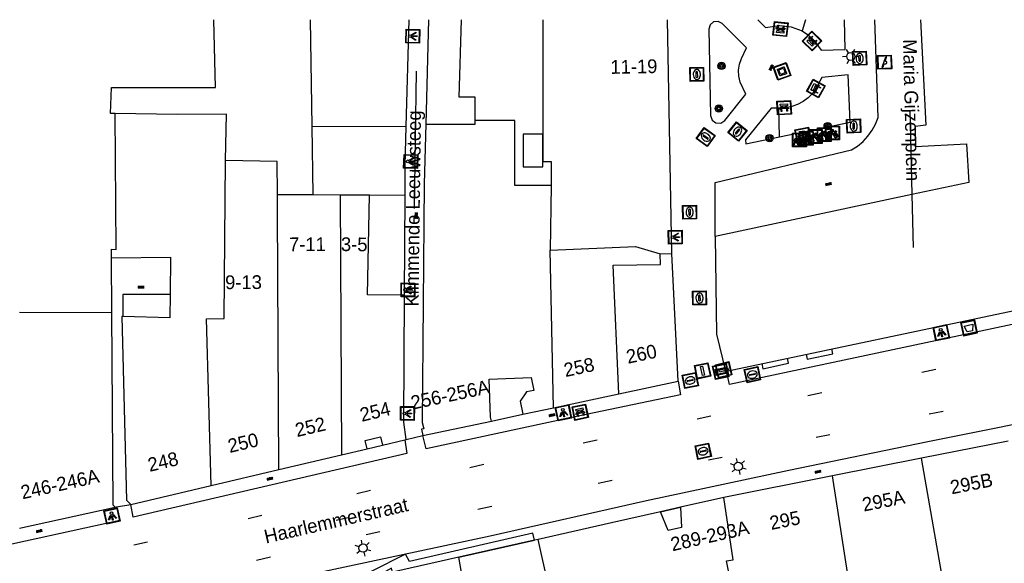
# Model space of a CAD drawing. Header units: metres. Extents: x 93870 to 95789, y 463036 to 464040.
# Tile 113 of 256: x 94128 to 94200, y 464000 to 464040. Entities that reach past the tile are written whole.
import ezdxf
from ezdxf.enums import TextEntityAlignment as Align

# ---------------------------------------------------------------- set-up
doc = ezdxf.new("R2010")
doc.units = ezdxf.units.M
doc.header["$LTSCALE"] = 25.4
for name, color, linetype in [('B_BEBOUWINGSGRENS_0', 1, 'Continuous'), ('B_LUIFEL_1', 200, 'Continuous'), ('B_OVERBOUWLIJN_LIJN_1', 7, 'Continuous'), ('B_TUSSENMUUR_0', 7, 'Continuous'), ('G_GRENS_ALGEMEEN_0', 7, 'Continuous'), ('Q_AFVALBAK_0', 7, 'Continuous'), ('Q_BANK_0', 7, 'Continuous'), ('Q_BOOM_0', 3, 'Continuous'), ('Q_BRANDKRAAN_0', 5, 'Continuous'), ('Q_FIETSENREK_0', 6, 'Continuous'), ('Q_INSPECTIE_OF_RIOOLPUT_0', 253, 'Continuous'), ('Q_KOLK_0', 254, 'Continuous'), ('Q_KUNSTOBJECT_0', 7, 'Continuous'), ('Q_LICHTMAST_0', 2, 'Continuous'), ('Q_LICHTPUNT_0', 7, 'Continuous'), ('Q_LICHTPUNT_1', 7, 'Continuous'), ('Q_LIJNAFWATERING_LIJN_0', 7, 'Continuous'), ('Q_SPEELVOORZIENING_0', 45, 'Continuous'), ('Q_STRAATNAAMBORD_0', 7, 'Continuous'), ('Q_VERKEERSBORDPAAL_0', 40, 'Continuous'), ('Q_WATERLEIDINGPUT_0', 5, 'Continuous'), ('S_GBKN_SYMBOOL_OV_GROOT_0', 7, 'Continuous'), ('T_CULTUURGRENS_0', 76, 'Continuous'), ('T_MUUR_30CM_0', 10, 'Continuous'), ('V_WEGGRENS_0', 7, 'Continuous'), ('Z_GBKN_HUISNUMMER_0', 252, 'Continuous'), ('Z_STRAATNAAM_0', 252, 'Continuous')]:
    doc.layers.add(name, color=color, linetype=linetype)
doc.layers.add('Q_AFSLUITPAAL_0', color=7, linetype='Continuous', true_color=0xf86a3a)

# ---------------------------------------------------------------- blocks, each defined once
blk = doc.blocks.new('Q_AFVALBAK')
for points in [[(-0.5, 0.5), (0.5, 0.5), (0.5, -0.5), (-0.5, -0.5)], [(-0.336, 0.197), (0.331, 0.197), (0.19, -0.251), (-0.196, -0.251)]]:
    blk.add_lwpolyline(points, close=True)
blk.add_lwpolyline([(-0.442, 0.464), (0.438, 0.464, -0.414214), (0.459, 0.442), (0.459, -0.437, -0.414214), (0.438, -0.459), (-0.442, -0.459, -0.414214), (-0.463, -0.437), (-0.463, 0.442), (-0.463, 0.444), (-0.463, 0.446), (-0.463, 0.448), (-0.462, 0.45), (-0.461, 0.451), (-0.46, 0.453), (-0.459, 0.455), (-0.458, 0.456), (-0.457, 0.457), (-0.456, 0.459), (-0.454, 0.46), (-0.453, 0.461), (-0.451, 0.462), (-0.449, 0.462), (-0.447, 0.463), (-0.446, 0.463), (-0.444, 0.464), (-0.442, 0.464)], format="xyb")
blk = doc.blocks.new('Q_STRAATNAAMBORD')
for points in [[(-0.5, 0.5), (0.5, 0.5), (0.5, -0.5), (-0.5, -0.5)], [(-0.369, 0.22), (0.358, 0.22), (0.358, -0.214), (-0.369, -0.214)]]:
    blk.add_lwpolyline(points, close=True)
for points in [[(-0.442, 0.464), (0.438, 0.464, -0.414214), (0.459, 0.442), (0.459, -0.437, -0.414214), (0.438, -0.459), (-0.442, -0.459, -0.414214), (-0.463, -0.437), (-0.463, 0.442), (-0.463, 0.444), (-0.463, 0.446), (-0.463, 0.448), (-0.462, 0.45), (-0.461, 0.451), (-0.46, 0.453), (-0.459, 0.455), (-0.458, 0.456), (-0.457, 0.457), (-0.456, 0.459), (-0.454, 0.46), (-0.453, 0.461), (-0.451, 0.462), (-0.449, 0.462), (-0.447, 0.463), (-0.446, 0.463), (-0.444, 0.464), (-0.442, 0.464)], [(-0.287, 0.16), (0.281, 0.16, -0.414214), (0.303, 0.139), (0.303, -0.134, -0.414214), (0.281, -0.156), (-0.287, -0.156, -0.414214), (-0.308, -0.134), (-0.308, 0.139), (-0.308, 0.14), (-0.308, 0.142), (-0.307, 0.144), (-0.307, 0.146), (-0.306, 0.148), (-0.305, 0.149), (-0.304, 0.151), (-0.303, 0.152), (-0.302, 0.154), (-0.3, 0.155), (-0.299, 0.156), (-0.297, 0.157), (-0.296, 0.158), (-0.294, 0.159), (-0.292, 0.159), (-0.29, 0.16), (-0.288, 0.16), (-0.287, 0.16)]]:
    blk.add_lwpolyline(points, format="xyb")
blk = doc.blocks.new('Q_LICHTMAST')
for points in [[(-0.26, 0.15), (-0.52, 0.3)], [(0, 0.3), (0, 0.6)], [(0.26, 0.15), (0.52, 0.3)], [(-0.26, -0.15), (-0.52, -0.3)], [(0, -0.3), (0, -0.6)], [(0.26, -0.15), (0.52, -0.3)]]:
    blk.add_lwpolyline(points)
blk.add_circle((0, 0), 0.3)
blk = doc.blocks.new('Q_VERKEERSBORDPAAL')
for points in [[(-0.5, 0.5), (0.5, 0.5), (0.5, -0.5), (-0.5, -0.5)], [(-0.08, 0.333), (0.071, 0.333), (0.071, -0.329), (-0.08, -0.329)]]:
    blk.add_lwpolyline(points, close=True)
blk.add_lwpolyline([(-0.442, 0.464), (0.438, 0.464, -0.414214), (0.459, 0.442), (0.459, -0.437, -0.414214), (0.438, -0.459), (-0.442, -0.459, -0.414214), (-0.463, -0.437), (-0.463, 0.442), (-0.463, 0.444), (-0.463, 0.446), (-0.463, 0.448), (-0.462, 0.45), (-0.461, 0.451), (-0.46, 0.453), (-0.459, 0.455), (-0.458, 0.456), (-0.457, 0.457), (-0.456, 0.459), (-0.454, 0.46), (-0.453, 0.461), (-0.451, 0.462), (-0.449, 0.462), (-0.447, 0.463), (-0.446, 0.463), (-0.444, 0.464), (-0.442, 0.464)], format="xyb")
blk = doc.blocks.new('Q_AFSLUITPAAL')
for points in [[(-0.5, 0.5), (0.5, 0.5), (0.5, -0.5), (-0.5, -0.5)], [(-0.08, 0.333), (0.071, 0.333), (0.071, -0.329), (-0.08, -0.329)]]:
    blk.add_lwpolyline(points, close=True)
blk.add_lwpolyline([(-0.442, 0.464), (0.438, 0.464, -0.414214), (0.459, 0.442), (0.459, -0.437, -0.414214), (0.438, -0.459), (-0.442, -0.459, -0.414214), (-0.463, -0.437), (-0.463, 0.442), (-0.463, 0.444), (-0.463, 0.446), (-0.463, 0.448), (-0.462, 0.45), (-0.461, 0.451), (-0.46, 0.453), (-0.459, 0.455), (-0.458, 0.456), (-0.457, 0.457), (-0.456, 0.459), (-0.454, 0.46), (-0.453, 0.461), (-0.451, 0.462), (-0.449, 0.462), (-0.447, 0.463), (-0.446, 0.463), (-0.444, 0.464), (-0.442, 0.464)], format="xyb")
blk = doc.blocks.new('Q_BRANDKRAAN')
blk.add_lwpolyline([(-0.5, 0.5), (0.5, 0.5), (0.5, -0.5), (-0.5, -0.5)], close=True)
for points in [[(-0.442, 0.464), (0.438, 0.464, -0.414214), (0.459, 0.442), (0.459, -0.437, -0.414214), (0.438, -0.459), (-0.442, -0.459, -0.414214), (-0.463, -0.437), (-0.463, 0.442), (-0.463, 0.444), (-0.463, 0.446), (-0.463, 0.448), (-0.462, 0.45), (-0.461, 0.451), (-0.46, 0.453), (-0.459, 0.455), (-0.458, 0.456), (-0.457, 0.457), (-0.456, 0.459), (-0.454, 0.46), (-0.453, 0.461), (-0.451, 0.462), (-0.449, 0.462), (-0.447, 0.463), (-0.446, 0.463), (-0.444, 0.464), (-0.442, 0.464)], [(-0.345, 0.105, 0.380426), (-0.276, -0.18)], [(-0.008, 0.266, 0.240218), (-0.345, 0.105)], [(-0.194, 0.045, 0.853344), (-0.194, -0.032)], [(0.331, 0.111, 0.240191), (-0.008, 0.266)], [(0.185, -0.032, 0.849746), (0.185, 0.045)], [(0.267, -0.176, 0.380426), (0.331, 0.111)], [(-0.276, -0.18, 0.148452), (0.012, -0.257)], [(0.012, -0.257, 0.131742), (0.267, -0.176)]]:
    blk.add_lwpolyline(points, format="xyb")
for points in [[(-0.194, 0.045), (0.185, 0.045)], [(0.185, -0.032), (-0.194, -0.032)]]:
    blk.add_lwpolyline(points)
blk = doc.blocks.new('Q_KOLK')
blk.add_lwpolyline([(-0.5, 0.5), (0.5, 0.5), (0.5, -0.5), (-0.5, -0.5)], close=True)
for points in [[(-0.442, 0.464), (0.438, 0.464, -0.414214), (0.459, 0.442), (0.459, -0.437, -0.414214), (0.438, -0.459), (-0.442, -0.459, -0.414214), (-0.463, -0.437), (-0.463, 0.442, -0.414214), (-0.442, 0.464)], [(-0.345, 0.105, 0.380426), (-0.276, -0.18)], [(-0.008, 0.266, 0.240218), (-0.345, 0.105)], [(-0.194, 0.045, 0.853344), (-0.194, -0.032)], [(0.331, 0.111, 0.240191), (-0.008, 0.266)], [(0.185, -0.032, 0.849746), (0.185, 0.045)], [(0.267, -0.176, 0.380426), (0.331, 0.111)], [(-0.276, -0.18, 0.148452), (0.012, -0.257)], [(0.012, -0.257, 0.131742), (0.267, -0.176)]]:
    blk.add_lwpolyline(points, format="xyb")
for points in [[(-0.194, 0.045), (0.185, 0.045)], [(0.185, -0.032), (-0.194, -0.032)]]:
    blk.add_lwpolyline(points)
blk = doc.blocks.new('Q_INSPECTIE_OF_RIOOLPUT')
blk.add_lwpolyline([(-0.5, 0.5), (0.5, 0.5), (0.5, -0.5), (-0.5, -0.5)], close=True)
for points in [[(-0.442, 0.464), (0.438, 0.464, -0.414214), (0.459, 0.442), (0.459, -0.437, -0.414214), (0.438, -0.459), (-0.442, -0.459, -0.414214), (-0.463, -0.437), (-0.463, 0.442), (-0.463, 0.444), (-0.463, 0.446), (-0.463, 0.448), (-0.462, 0.45), (-0.461, 0.451), (-0.46, 0.453), (-0.459, 0.455), (-0.458, 0.456), (-0.457, 0.457), (-0.456, 0.459), (-0.454, 0.46), (-0.453, 0.461), (-0.451, 0.462), (-0.449, 0.462), (-0.447, 0.463), (-0.446, 0.463), (-0.444, 0.464), (-0.442, 0.464)], [(-0.345, 0.105, 0.380426), (-0.276, -0.18)], [(-0.008, 0.266, 0.240218), (-0.345, 0.105)], [(-0.194, 0.045, 0.853344), (-0.194, -0.032)], [(0.331, 0.111, 0.240191), (-0.008, 0.266)], [(0.185, -0.032, 0.849746), (0.185, 0.045)], [(0.267, -0.176, 0.380426), (0.331, 0.111)], [(-0.276, -0.18, 0.148452), (0.012, -0.257)], [(0.012, -0.257, 0.131742), (0.267, -0.176)]]:
    blk.add_lwpolyline(points, format="xyb")
for points in [[(-0.194, 0.045), (0.185, 0.045)], [(0.185, -0.032), (-0.194, -0.032)]]:
    blk.add_lwpolyline(points)
blk = doc.blocks.new('Q_WATERLEIDINGPUT')
blk.add_lwpolyline([(-0.5, 0.5), (0.5, 0.5), (0.5, -0.5), (-0.5, -0.5)], close=True)
for points in [[(-0.442, 0.464), (0.438, 0.464, -0.414214), (0.459, 0.442), (0.459, -0.437, -0.414214), (0.438, -0.459), (-0.442, -0.459, -0.414214), (-0.463, -0.437), (-0.463, 0.442), (-0.463, 0.444), (-0.463, 0.446), (-0.463, 0.448), (-0.462, 0.45), (-0.461, 0.451), (-0.46, 0.453), (-0.459, 0.455), (-0.458, 0.456), (-0.457, 0.457), (-0.456, 0.459), (-0.454, 0.46), (-0.453, 0.461), (-0.451, 0.462), (-0.449, 0.462), (-0.447, 0.463), (-0.446, 0.463), (-0.444, 0.464), (-0.442, 0.464)], [(-0.345, 0.105, 0.380426), (-0.276, -0.18)], [(-0.008, 0.266, 0.240218), (-0.345, 0.105)], [(-0.194, 0.045, 0.853344), (-0.194, -0.032)], [(0.331, 0.111, 0.240191), (-0.008, 0.266)], [(0.185, -0.032, 0.849746), (0.185, 0.045)], [(0.267, -0.176, 0.380426), (0.331, 0.111)], [(-0.276, -0.18, 0.148452), (0.012, -0.257)], [(0.012, -0.257, 0.131742), (0.267, -0.176)]]:
    blk.add_lwpolyline(points, format="xyb")
for points in [[(-0.194, 0.045), (0.185, 0.045)], [(0.185, -0.032), (-0.194, -0.032)]]:
    blk.add_lwpolyline(points)
blk = doc.blocks.new('Q_LICHTPUNT')
for points in [[(-0.5, 0.5), (0.5, 0.5), (0.5, -0.5), (-0.5, -0.5)], [(-0.463, 0.464), (0.459, 0.464), (0.459, -0.459), (-0.463, -0.459)], [(-0.123, 0.08), (-0.077, 0.051), (-0.255, -0.233), (-0.301, -0.204)], [(-0.033, 0.032), (0.021, 0.032), (0.021, -0.303), (-0.033, -0.303)], [(0.075, 0.051), (0.121, 0.079), (0.293, -0.209), (0.247, -0.236)]]:
    blk.add_lwpolyline(points, close=True)
blk.add_circle((-0.002, 0.21), 0.103)
blk = doc.blocks.new('Q_BANK')
blk.add_lwpolyline([(-0.5, 0.5), (0.5, 0.5), (0.5, -0.5), (-0.5, -0.5)], close=True)
blk.add_lwpolyline([(-0.442, 0.464), (0.438, 0.464, -0.414214), (0.459, 0.442), (0.459, -0.437, -0.414214), (0.438, -0.459), (-0.442, -0.459, -0.414214), (-0.463, -0.437), (-0.463, 0.442), (-0.463, 0.444), (-0.463, 0.446), (-0.463, 0.448), (-0.462, 0.45), (-0.461, 0.451), (-0.46, 0.453), (-0.459, 0.455), (-0.458, 0.456), (-0.457, 0.457), (-0.456, 0.459), (-0.454, 0.46), (-0.453, 0.461), (-0.451, 0.462), (-0.449, 0.462), (-0.447, 0.463), (-0.446, 0.463), (-0.444, 0.464), (-0.442, 0.464)], format="xyb")
for points in [[(-0.267, 0.022), (-0.366, -0.078)], [(-0.18, 0.132), (-0.267, 0.132), (-0.267, 0.276)], [(-0.267, 0.276), (0.258, 0.276), (0.258, 0.132), (0.173, 0.132)], [(-0.18, 0.022), (-0.267, 0.022)], [(-0.267, 0.022), (-0.18, 0.022)], [(-0.18, 0.022), (-0.18, 0.132)], [(-0.18, 0.132), (-0.144, 0.132)], [(-0.144, 0.132), (-0.144, 0.022)], [(0.131, 0.132), (-0.144, 0.132)], [(0.131, 0.022), (-0.144, 0.022)], [(-0.144, 0.022), (0.131, 0.022)], [(0.131, 0.022), (-0.144, 0.022)], [(-0.144, 0.022), (0.131, 0.022)], [(-0.144, 0.022), (0.131, 0.022)], [(0.131, 0.022), (0.131, 0.132)], [(0.131, 0.132), (0.173, 0.132)], [(0.173, 0.132), (0.173, 0.022)], [(0.173, 0.022), (0.255, 0.022)], [(0.173, 0.022), (0.255, 0.022)], [(0.255, 0.022), (0.357, -0.078)], [(-0.236, -0.078), (-0.366, -0.078)], [(-0.192, -0.078), (-0.192, -0.27), (-0.236, -0.27), (-0.236, -0.078)], [(-0.236, -0.078), (-0.192, -0.078)], [(0.183, -0.078), (-0.192, -0.078)], [(0.226, -0.078), (0.226, -0.268), (0.183, -0.268), (0.183, -0.078)], [(0.183, -0.078), (0.226, -0.078)], [(0.357, -0.078), (0.226, -0.078)]]:
    blk.add_lwpolyline(points)
blk = doc.blocks.new('Q_KUNSTOBJECT')
for points in [[(-0.5, 0.5), (0.5, 0.5), (0.5, -0.5), (-0.5, -0.5)], [(-0.184, 0.184), (0.177, 0.184), (0.177, -0.178), (-0.184, -0.178)]]:
    blk.add_lwpolyline(points, close=True)
for points in [[(-0.442, 0.464), (0.438, 0.464, -0.414214), (0.459, 0.442), (0.459, -0.437, -0.414214), (0.438, -0.459), (-0.442, -0.459, -0.414214), (-0.463, -0.437), (-0.463, 0.442), (-0.463, 0.444), (-0.463, 0.446), (-0.463, 0.448), (-0.462, 0.45), (-0.461, 0.451), (-0.46, 0.453), (-0.459, 0.455), (-0.458, 0.456), (-0.457, 0.457), (-0.456, 0.459), (-0.454, 0.46), (-0.453, 0.461), (-0.451, 0.462), (-0.449, 0.462), (-0.447, 0.463), (-0.446, 0.463), (-0.444, 0.464), (-0.442, 0.464)], [(-0.245, 0.267), (0.236, 0.267, -0.414214), (0.257, 0.245), (0.257, -0.239, -0.414214), (0.236, -0.261), (-0.245, -0.261, -0.414214), (-0.266, -0.239), (-0.266, 0.245, -0.414214), (-0.245, 0.267)]]:
    blk.add_lwpolyline(points, format="xyb")
blk = doc.blocks.new('Q_FIETSENREK')
for points in [[(-0.5, 0.5), (0.5, 0.5), (0.5, -0.5), (-0.5, -0.5)], [(-0.063, 0.145), (0.184, 0.054), (0.037, -0.093)]]:
    blk.add_lwpolyline(points, close=True)
for points in [[(-0.442, 0.464), (0.438, 0.464, -0.414214), (0.459, 0.442), (0.459, -0.437, -0.414214), (0.438, -0.459), (-0.442, -0.459, -0.414214), (-0.463, -0.437), (-0.463, 0.442), (-0.463, 0.444), (-0.463, 0.446), (-0.463, 0.448), (-0.462, 0.45), (-0.461, 0.451), (-0.46, 0.453), (-0.459, 0.455), (-0.458, 0.456), (-0.457, 0.457), (-0.456, 0.459), (-0.454, 0.46), (-0.453, 0.461), (-0.451, 0.462), (-0.449, 0.462), (-0.447, 0.463), (-0.446, 0.463), (-0.444, 0.464), (-0.442, 0.464)], [(-0.181, 0.106, 0.847256), (-0.324, -0.144)], [(-0.193, 0.075, 0.842492), (-0.305, -0.118)], [(-0.171, 0.065, 0.053288), (-0.193, 0.075)], [(-0.185, -0.134, 0.502492), (-0.147, 0.044)], [(-0.149, 0.089, 0.06236), (-0.181, 0.106)], [(-0.165, -0.161, 0.494489), (-0.125, 0.068)], [(-0.324, -0.144, 0.089606), (-0.421, -0.348)], [(-0.296, -0.162, 0.110942), (-0.375, -0.348)], [(-0.294, -0.105, 0.006942), (-0.305, -0.118)], [(-0.296, -0.162, 0.02458), (-0.283, -0.168)], [(-0.212, -0.105, 0.381614), (-0.294, -0.105)], [(-0.283, -0.168, 0.148109), (-0.198, -0.173)], [(-0.223, -0.136, 0.533998), (-0.276, -0.136)], [(-0.276, -0.136, 0.009682), (-0.271, -0.138)], [(-0.271, -0.138, 0.120201), (-0.218, -0.144)], [(-0.218, -0.144, 0.003554), (-0.223, -0.136)], [(-0.185, -0.134, 0.017985), (-0.212, -0.105)], [(-0.122, -0.348, 0.075837), (-0.198, -0.173)], [(-0.075, -0.348, 0.094234), (-0.165, -0.161)], [(0.095, -0.16, 0.385208), (0.186, -0.333)], [(0.209, -0.054, 0.224648), (0.108, -0.128)], [(0.126, -0.171, 0.376993), (0.197, -0.303)], [(0.212, -0.086, 0.20829), (0.139, -0.139)], [(0.186, -0.333, 1), (0.287, -0.06)], [(0.197, -0.303, 1), (0.276, -0.09)], [(0.287, -0.06, 0.086253), (0.238, -0.051)], [(0.276, -0.09, 0.079305), (0.241, -0.083)]]:
    blk.add_lwpolyline(points, format="xyb")
for points in [[(-0.171, 0.065), (-0.263, -0.038), (-0.239, -0.059), (-0.147, 0.044)], [(0.081, 0.221), (-0.003, 0.252), (-0.149, 0.089)], [(-0.125, 0.068), (-0.086, 0.111), (0.018, -0.131), (0.095, -0.16)], [(0.238, -0.051), (0.229, 0.053), (0.261, 0.093), (0.302, 0.078), (0.314, 0.11), (0.192, 0.155), (0.18, 0.123), (0.231, 0.104), (0.207, 0.076), (-0.04, 0.167), (0, 0.216), (0.07, 0.191), (0.081, 0.221)], [(0.209, -0.054), (0.199, 0.029), (0.057, -0.108)], [(-0.421, -0.348), (-0.375, -0.348)], [(-0.122, -0.348), (-0.075, -0.348)], [(0.057, -0.108), (0.108, -0.128)], [(0.126, -0.171), (0.253, -0.218), (0.241, -0.083)], [(0.139, -0.139), (0.222, -0.17), (0.212, -0.086)]]:
    blk.add_lwpolyline(points)
blk = doc.blocks.new('Q_SPEELVOORZIENING')
blk.add_lwpolyline([(-0.5, 0.5), (0.5, 0.5), (0.5, -0.5), (-0.5, -0.5)], close=True)
for points in [[(-0.442, 0.464), (0.438, 0.464, -0.414214), (0.459, 0.442), (0.459, -0.437, -0.414214), (0.438, -0.459), (-0.442, -0.459, -0.414214), (-0.463, -0.437), (-0.463, 0.442), (-0.463, 0.444), (-0.463, 0.446), (-0.463, 0.448), (-0.462, 0.45), (-0.461, 0.451), (-0.46, 0.453), (-0.459, 0.455), (-0.458, 0.456), (-0.457, 0.457), (-0.456, 0.459), (-0.454, 0.46), (-0.453, 0.461), (-0.451, 0.462), (-0.449, 0.462), (-0.447, 0.463), (-0.446, 0.463), (-0.444, 0.464), (-0.442, 0.464)], [(-0.363, 0.198, 1.168313), (-0.386, 0.141)], [(-0.087, 0.021, 0.778987), (-0.04, -0.167)], [(-0.04, -0.167, 0.508825), (0.056, -0.036)], [(0.355, -0.156, 1.031322), (0.378, -0.1)]]:
    blk.add_lwpolyline(points, format="xyb")
for points in [[(-0.386, 0.141), (-0.087, 0.021)], [(-0.363, 0.198), (0.378, -0.1)], [(0.056, -0.036), (0.355, -0.156)]]:
    blk.add_lwpolyline(points)
blk = doc.blocks.new('Q_BOOM')
for radius in [0.27, 0.18, 0.09]:
    blk.add_circle((0, 0), radius)
blk = doc.blocks.new('S_GBKN_SYMBOOL_OV_GROOT')
for points in [[(-0.21875, 0.0625), (0.21875, 0.0625)], [(-0.21875, 0), (0.21875, 0)], [(-0.1875, 0.0625), (-0.1875, 0)], [(-0.125, 0.09375), (-0.125, 0.0625)], [(-0.125, 0), (-0.125, -0.0625)], [(-0.0625, 0.0625), (-0.0625, 0)], [(0, 0.09375), (0, 0.0625)], [(0, 0), (0, -0.0625)], [(0.0625, 0.0625), (0.0625, 0)], [(0.125, 0.09375), (0.125, 0.0625)], [(0.125, 0), (0.125, -0.0625)], [(0.1875, 0.0625), (0.1875, 0)], [(-0.21875, -0.0625), (0.21875, -0.0625)], [(-0.1875, -0.0625), (-0.1875, -0.09375)], [(-0.0625, -0.0625), (-0.0625, -0.09375)], [(0.0625, -0.0625), (0.0625, -0.09375)], [(0.1875, -0.0625), (0.1875, -0.09375)]]:
    blk.add_lwpolyline(points)

msp = doc.modelspace()

# ---------------------------------------------------------------- linework, layer by layer
at = {"layer": 'B_BEBOUWINGSGRENS_0'}
for p, q in [((94157.672, 464039.532), (94157.476, 464031.935)), ((94166.008, 464039.532), (94166.002, 464031.202)), ((94175.388, 464022.532), (94175.06, 464039.532)), ((94166.002, 464031.202), (94166, 464029.21)), ((94149.274, 464026.785), (94146.676, 464026.799)), ((94151.25, 464026.775), (94149.274, 464026.785)), ((94153.394, 464026.764), (94151.25, 464026.775)), ((94155.969, 464026.751), (94153.394, 464026.764)), ((94155.93, 464019.48), (94155.969, 464026.751)), ((94192.861, 464026.818), (94178.55, 464023.76)), ((94134.634, 464018.221), (94134.605, 464022.212)), ((94175.857, 464013.235), (94175.388, 464022.532)), ((94179.37, 464013.97), (94204.674, 464019.297)), ((94179.291, 464013.953), (94179.37, 464013.97)), ((94171.534, 464012.314), (94175.857, 464013.235)), ((94166.77, 464011.299), (94171.534, 464012.314)), ((94164.553, 464010.827), (94166.77, 464011.299)), ((94157.267, 464009.274), (94162.255, 464010.337)), ((94154.195, 464009.185), (94154.338, 464008.58)), ((94154.338, 464008.58), (94155.943, 464008.959)), ((94155.943, 464008.959), (94156.052, 464008.985)), ((94199.859, 464008.862), (94193.555, 464007.628)), ((94146.795, 464006.801), (94151.334, 464007.872)), ((94151.334, 464007.872), (94153.218, 464008.316)), ((94193.555, 464007.628), (94187.068, 464006.358)), ((94141.849, 464005.634), (94146.795, 464006.801)), ((94187.068, 464006.358), (94179.179, 464004.779)), ((94136.008, 464004.255), (94141.849, 464005.634)), ((94179.179, 464004.779), (94176.019, 464004.066)), ((94127.911, 464002.543), (94134.863, 464004.073)), ((94165.387, 464001.666), (94159.89, 464000.425)), ((94165.656, 464001.727), (94165.387, 464001.666))]:
    msp.add_line(p, q, dxfattribs=at)
for points in [[(94134.866, 464032.714), (94134.53, 464032.72), (94134.609, 464034.606), (94142.169, 464034.608), (94142.056, 464039.532)], [(94161.08, 464032.2), (94161.08, 464033.9), (94159.9, 464033.89), (94160.084, 464039.532)], [(94193.473, 464039.532), (94193.86, 464031.86), (94193.1, 464031.77), (94193.12, 464030.3), (94196.83, 464030.49), (94196.99, 464027.7), (94192.861, 464026.818)], [(94142.913, 464029.285), (94142.971, 464032.655), (94139.378, 464032.639), (94134.866, 464032.714)], [(94157.476, 464031.935), (94161.08, 464031.943), (94161.08, 464032.2)], [(94166.6, 464027.46), (94163.95, 464027.47), (94163.96, 464032.2), (94161.08, 464032.2)], [(94157.476, 464031.935), (94157.364, 464027.6), (94157.21, 464010.22), (94157.336, 464009.769), (94157.17, 464009.733), (94157.267, 464009.274)], [(94146.676, 464026.799), (94146.662, 464029.216), (94142.913, 464029.285)], [(94166, 464029.21), (94166.6, 464029.21), (94166.6, 464027.46)], [(94155.93, 464019.48), (94153.24, 464019.52), (94153.394, 464026.764)], [(94178.55, 464023.76), (94178.64, 464016.65), (94179.291, 464013.953)], [(94134.605, 464022.212), (94138.904, 464022.247), (94138.867, 464019.529)], [(94138.867, 464019.529), (94138.845, 464017.846), (94135.433, 464017.938)], [(94156.052, 464008.985), (94155.877, 464010.255), (94155.93, 464019.48)], [(94134.863, 464004.073), (94134.74, 464004.22), (94134.634, 464018.221)], [(94135.433, 464017.938), (94135.36, 464017.94), (94135.71, 464004.57), (94136.008, 464004.255)], [(94162.255, 464010.337), (94162.196, 464010.611), (94162.104, 464013.372), (94165.137, 464013.511), (94165.338, 464012.568), (94164.8, 464012.454)], [(94164.8, 464012.454), (94164.35, 464011.78), (94164.553, 464010.827)], [(94153.218, 464008.316), (94153.076, 464008.918), (94154.195, 464009.185)], [(94174.555, 464003.739), (94170.995, 464002.934), (94165.656, 464001.727)], [(94176.019, 464004.066), (94176.09, 464002.592), (94175.117, 464002.379), (94174.555, 464003.739)], [(94159.89, 464000.425), (94155.054, 463999.333), (94154.985, 463999.634), (94154.067, 463999.111)]]:
    msp.add_lwpolyline(points, dxfattribs=at)
at = {"layer": 'B_LUIFEL_1'}
for p, q in [((94166, 464029.21), (94166.002, 464031.202)), ((94166.002, 464031.202), (94166.002, 464031.202)), ((94165.387, 464001.666), (94165.271, 464002.18))]:
    msp.add_line(p, q, dxfattribs=at)
for points in [[(94166.002, 464031.202), (94164.563, 464031.203), (94164.561, 464028.83), (94166, 464028.829), (94166, 464029.21)], [(94138.867, 464019.529), (94135.434, 464019.529), (94135.433, 464017.938)], [(94165.271, 464002.18), (94156.294, 464000.109), (94155.998, 464000.64), (94153.498, 463999.389), (94153.619, 463999.016), (94154.067, 463999.111)], [(94159.89, 464000.425), (94165.387, 464001.666), (94165.387, 464001.666)]]:
    msp.add_lwpolyline(points, dxfattribs=at)
at = {"layer": 'B_OVERBOUWLIJN_LIJN_1'}
for p, q in [((94162.255, 464010.337), (94164.553, 464010.827)), ((94153.218, 464008.316), (94154.338, 464008.58)), ((94174.555, 464003.739), (94176.019, 464004.066))]:
    msp.add_line(p, q, dxfattribs=at)
for points in [[(94185.155, 464015.188), (94185.234, 464014.84), (94187.095, 464015.222), (94187.019, 464015.58)], [(94181.933, 464014.509), (94182.011, 464014.141), (94183.87, 464014.538), (94183.792, 464014.901)]]:
    msp.add_lwpolyline(points, dxfattribs=at)
at = {"layer": 'B_TUSSENMUUR_0'}
for p, q in [((94166.6, 464027.46), (94166.53, 464022.776)), ((94151.25, 464026.775), (94151.334, 464007.872)), ((94166.77, 464011.299), (94166.53, 464022.776)), ((94174.535, 464022.498), (94175.388, 464022.532)), ((94171.534, 464012.314), (94171.115, 464021.67)), ((94127.908, 464018.262), (94134.634, 464018.221)), ((94195.26, 463997.95), (94193.555, 464007.628)), ((94188.21, 463999), (94187.068, 464006.358)), ((94167.053, 463995.573), (94165.656, 464001.727)), ((94161.396, 463992.012), (94159.89, 464000.425))]:
    msp.add_line(p, q, dxfattribs=at)
for points in [[(94134.605, 464022.212), (94134.6, 464022.84), (94134.935, 464022.816), (94134.866, 464032.714)], [(94141.849, 464005.634), (94141.521, 464017.774), (94142.815, 464017.784), (94142.913, 464029.285)], [(94146.795, 464006.801), (94146.683, 464025.683), (94146.676, 464026.799)], [(94166.53, 464022.776), (94172.732, 464023.026), (94174.535, 464022.498)], [(94171.115, 464021.67), (94174.566, 464021.729), (94174.535, 464022.498)], [(94179.885, 463997.618), (94179.353, 464000.175), (94179.848, 464000.248), (94179.179, 464004.779)]]:
    msp.add_lwpolyline(points, dxfattribs=at)
at = {"layer": 'G_GRENS_ALGEMEEN_0'}
for p, q in [((94149.205, 464031.786), (94149.098, 464039.532)), ((94149.205, 464031.786), (94156.054, 464031.751)), ((94149.274, 464026.785), (94149.205, 464031.786))]:
    msp.add_line(p, q, dxfattribs=at)
at = {"layer": 'Q_LIJNAFWATERING_LIJN_0'}
for p, q in [((94193.578, 464013.897), (94194.594, 464014.111)), ((94185.284, 464012.197), (94186.295, 464012.403)), ((94177.225, 464010.491), (94178.235, 464010.714)), ((94195.136, 464011.037), (94194.118, 464010.823)), ((94186.896, 464009.333), (94185.89, 464009.126)), ((94168.933, 464008.756), (94169.944, 464008.97)), ((94160.69, 464006.965), (94161.711, 464007.188)), ((94179.059, 464007.682), (94178.049, 464007.477)), ((94171.048, 464006.01), (94170.033, 464005.798)), ((94152.456, 464005.064), (94153.458, 464005.309)), ((94144.549, 464003.245), (94145.551, 464003.489)), ((94162.281, 464004.12), (94161.272, 464003.897)), ((94154.14, 464002.282), (94153.139, 464002.046)), ((94136.231, 464001.323), (94137.227, 464001.554)), ((94146.17, 464000.421), (94145.171, 464000.182))]:
    msp.add_line(p, q, dxfattribs=at)
at = {"layer": 'T_CULTUURGRENS_0'}
for p, q in [((94185.121, 464039.532), (94184.874, 464038.71)), ((94183.217, 464031.008), (94183.17, 464033.09))]:
    msp.add_line(p, q, dxfattribs=at)
at = {"layer": 'T_MUUR_30CM_0'}
msp.add_lwpolyline([(94180.825, 464037.495), (94179.04, 464039.25), (94178.748, 464039.403), (94178.421, 464039.367), (94178.17, 464039.155), (94178.08, 464038.838), (94178.19, 464032.556), (94178.309, 464032.224), (94178.595, 464032.019), (94178.947, 464032.014), (94179.24, 464032.21), (94180.76, 464034.12)], dxfattribs=at)
at = {"layer": 'V_WEGGRENS_0'}
for p, q in [((94156.054, 464031.751), (94156.259, 464039.532)), ((94156.052, 464008.985), (94157.267, 464009.274)), ((94134.98, 464004.092), (94136.008, 464004.255)), ((94134.863, 464004.073), (94134.98, 464004.092)), ((94176.019, 464004.066), (94174.555, 464003.739))]:
    msp.add_line(p, q, dxfattribs=at)
for points in [[(94178.55, 464023.76), (94178.539, 464027.679), (94188.471, 464030.055), (94188.905, 464030.342), (94189.3, 464030.679), (94189.651, 464031.062), (94189.953, 464031.484), (94190.202, 464031.941), (94190.393, 464032.423), (94190.15, 464039.532)], [(94181.656, 464039.532), (94182.21, 464038.96), (94183.22, 464039.107), (94184.074, 464039.021), (94184.874, 464038.71)], [(94184.874, 464038.71), (94185.336, 464038.397), (94185.736, 464038.009), (94186.25, 464037.31), (94188.01, 464037.37), (94187.945, 464039.532)], [(94180.76, 464034.12), (94180.354, 464034.999), (94180.264, 464035.429), (94180.249, 464035.868), (94180.312, 464036.303), (94180.45, 464036.72), (94180.825, 464037.495)], [(94183.217, 464031.008), (94188.36, 464032.08), (94188.22, 464035.51), (94186.31, 464035.32), (94185.872, 464034.52), (94185.628, 464034.158), (94185.303, 464033.841), (94184.937, 464033.574), (94184.537, 464033.361), (94184.11, 464033.208), (94183.666, 464033.117), (94183.17, 464033.09)], [(94183.17, 464033.09), (94182.61, 464033.1), (94180.75, 464030.79), (94180.78, 464030.5), (94183.217, 464031.008)], [(94155.969, 464026.751), (94155.98, 464028.935), (94156.054, 464031.751)], [(94251.79, 464029.168), (94251.228, 464028.33), (94250.369, 464027.05), (94243.524, 464025.578), (94236.375, 464024.273), (94220.92, 464021.38), (94202.224, 464017.793), (94179.587, 464012.996), (94179.37, 464013.97)], [(94252.57, 464019.753), (94251.513, 464020.503), (94205.022, 464011.024), (94194.021, 464008.816), (94183.902, 464006.748), (94173.532, 464004.528), (94162.163, 464001.97), (94141.686, 463997.601), (94140.614, 463997.258), (94139.536, 463996.934), (94138.452, 463996.631), (94137.362, 463996.346), (94136.268, 463996.082), (94131.337, 463994.944), (94126.374, 463993.769)], [(94175.857, 464013.235), (94176.005, 464012.239), (94167.997, 464010.566), (94157.509, 464008.318), (94157.267, 464009.274)], [(94155.943, 464008.959), (94156.096, 464007.985), (94136.186, 464003.341), (94136.008, 464004.255)], [(94134.98, 464004.092), (94135.206, 464003.109), (94124.793, 464000.822)]]:
    msp.add_lwpolyline(points, dxfattribs=at)
at = {"layer": 'Z_STRAATNAAM_0'}
for p, q in [((94156.665, 464025.797), (94156.795, 464035.796)), ((94192.708, 464032.948), (94192.861, 464026.818)), ((94192.861, 464026.818), (94192.958, 464022.951)), ((94150.946, 464003.116), (94151.921, 464003.339))]:
    msp.add_line(p, q, dxfattribs=at)

# ---------------------------------------------------------------- block references
at = {"layer": 'Q_AFSLUITPAAL_0', "rotation": 11.80959230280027}
msp.add_blockref('Q_AFSLUITPAAL', (94177.625, 464013.982), dxfattribs=at)
at = {"layer": 'Q_AFVALBAK_0', "rotation": 11.96453529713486}
msp.add_blockref('Q_AFVALBAK', (94197.018, 464017.11), dxfattribs=at)
at = {"layer": 'Q_BANK_0'}
for p, rotation in [((94183.294, 464038.848), 174.2495535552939), ((94185.587, 464037.981), 135.872457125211), ((94185.872, 464034.52), 61.2992950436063), ((94183.556, 464033.128), 3.115848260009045), ((94168.718, 464010.969), 11.80028545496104)]:
    msp.add_blockref('Q_BANK', p, dxfattribs=dict(at, rotation=rotation))
at = {"layer": 'Q_BOOM_0'}
for p, rotation in [((94179.001, 464036.171), 91.00316646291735), ((94178.804, 464033.071), 91.00316646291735), ((94186.732, 464031.783), 11.77407225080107), ((94182.499, 464030.919), 11.77486084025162)]:
    msp.add_blockref('Q_BOOM', p, dxfattribs=dict(at, rotation=rotation))
at = {"layer": 'Q_BRANDKRAAN_0'}
for p, rotation in [((94176.683, 464025.528), 91.10695603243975), ((94181.252, 464013.708), 11.96453529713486)]:
    msp.add_blockref('Q_BRANDKRAAN', p, dxfattribs=dict(at, rotation=rotation))
at = {"layer": 'Q_FIETSENREK_0'}
for p in [(94185.183, 464030.902), (94185.829, 464031.033), (94186.484, 464031.172), (94187.082, 464031.291), (94184.674, 464030.783)]:
    msp.add_blockref('Q_FIETSENREK', p, dxfattribs=at)
at = {"layer": 'Q_INSPECTIE_OF_RIOOLPUT_0'}
for p, rotation in [((94188.625, 464031.798), 92.33730585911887), ((94177.853, 464030.999), 144.3676810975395), ((94177.668, 464008.137), 12.08343678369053)]:
    msp.add_blockref('Q_INSPECTIE_OF_RIOOLPUT', p, dxfattribs=dict(at, rotation=rotation))
at = {"layer": 'Q_KOLK_0'}
for p, rotation in [((94189.055, 464036.724), 91.95806742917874), ((94177.209, 464035.553), 91.00316646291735), ((94180.17, 464031.39), 51.1591630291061), ((94184.934, 464031.129), 11.77407225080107), ((94177.402, 464019.289), 90.72522429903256)]:
    msp.add_blockref('Q_KOLK', p, dxfattribs=dict(at, rotation=rotation))
at = {"layer": 'Q_KUNSTOBJECT_0', "rotation": 19.71330356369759}
msp.add_blockref('Q_KUNSTOBJECT', (94183.41, 464035.769), dxfattribs=at)
at = {"layer": 'Q_LICHTMAST_0'}
for p, rotation in [((94188.411, 464036.855), 91.73167052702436), ((94180.218, 464007.031), 12.08343678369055), ((94152.915, 464001.09), 12.04410952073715)]:
    msp.add_blockref('Q_LICHTMAST', p, dxfattribs=dict(at, rotation=rotation))
at = {"layer": 'Q_LICHTPUNT_0'}
for p, rotation in [((94194.996, 464016.762), 11.88831569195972), ((94167.498, 464010.936), 12.09774169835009), ((94134.649, 464003.423), 12.38715846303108)]:
    msp.add_blockref('Q_LICHTPUNT', p, dxfattribs=dict(at, rotation=rotation))
at = {"layer": 'Q_LICHTPUNT_1'}
for p, rotation in [((94156.537, 464038.334), 88.48819779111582), ((94156.381, 464029.223), 88.49470449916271), ((94175.64, 464023.715), 91.10695603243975), ((94156.185, 464019.878), 89.6926813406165), ((94156.146, 464010.885), 89.67082461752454)]:
    msp.add_blockref('Q_LICHTPUNT', p, dxfattribs=dict(at, rotation=rotation))
at = {"layer": 'Q_SPEELVOORZIENING_0', "rotation": 91.95806742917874}
msp.add_blockref('Q_SPEELVOORZIENING', (94190.871, 464036.444), dxfattribs=at)
at = {"layer": 'Q_STRAATNAAMBORD_0', "rotation": 11.80959230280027}
msp.add_blockref('Q_STRAATNAAMBORD', (94178.943, 464013.938), dxfattribs=at)
at = {"layer": 'Q_VERKEERSBORDPAAL_0', "rotation": 103.5704343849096}
msp.add_blockref('Q_VERKEERSBORDPAAL', (94179.157, 464014.053), dxfattribs=at)
at = {"layer": 'Q_WATERLEIDINGPUT_0', "rotation": 11.80959230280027}
msp.add_blockref('Q_WATERLEIDINGPUT', (94176.729, 464013.284), dxfattribs=at)
at = {"layer": 'S_GBKN_SYMBOOL_OV_GROOT_0'}
for p, rotation in [((94182.627, 464036.06), 64.17900802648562), ((94186.781, 464027.585), 13.45383445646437), ((94156.798, 464025.281), 89.49232916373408), ((94136.755, 464020.066), 180), ((94166.66, 464010.777), 12.09774169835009), ((94186.012, 464006.652), 11.31831231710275), ((94146.132, 464006.15), 13.1294736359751), ((94129.342, 464002.339), 12.38715846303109)]:
    msp.add_blockref('S_GBKN_SYMBOOL_OV_GROOT', p, dxfattribs=dict(at, rotation=rotation))

# ---------------------------------------------------------------- texts
at = {"layer": 'Z_GBKN_HUISNUMMER_0', "linetype": 'Continuous'}
for s, rotation, p in [('11-19', 1.1, (94172.625, 464036.121)), ('7-11', 0.3, (94148.865, 464023.193)), ('3-5', 359.4, (94152.273, 464023.192)), ('9-13', 0.3, (94144.214, 464020.437)), ('260', 12, (94173.175, 464015.22)), ('258', 12, (94168.631, 464014.252)), ('256-256A', 12, (94159.24, 464012.251)), ('254', 13.3, (94153.792, 464011.02)), ('252', 13.3, (94149.078, 464009.908)), ('250', 13.3, (94144.183, 464008.753)), ('248', 13.3, (94138.354, 464007.378)), ('246-246A', 12.4, (94130.85, 464005.75)), ('295B', 11.1, (94197.187, 464005.792)), ('295A', 11.1, (94190.792, 464004.54)), ('295', 11.3, (94183.614, 464003.117)), ('289-293A', 12.7, (94178.149, 464001.984))]:
    msp.add_text(s, height=1, rotation=rotation, dxfattribs=at).set_placement(p, align=Align.MIDDLE)
at = {"layer": 'Z_STRAATNAAM_0', "linetype": 'Continuous'}
for s, rotation, p in [('Maria Gijzenplein', 271.43253, (94192.708, 464032.948)), ('Klimmende Leeuwsteeg', 89.25512, (94156.665, 464025.797)), ('Haarlemmerstraat', 12.88298, (94150.946, 464003.116))]:
    msp.add_text(s, height=1, rotation=rotation, dxfattribs=at).set_placement(p, align=Align.MIDDLE)

doc.saveas('drawing.dxf')
